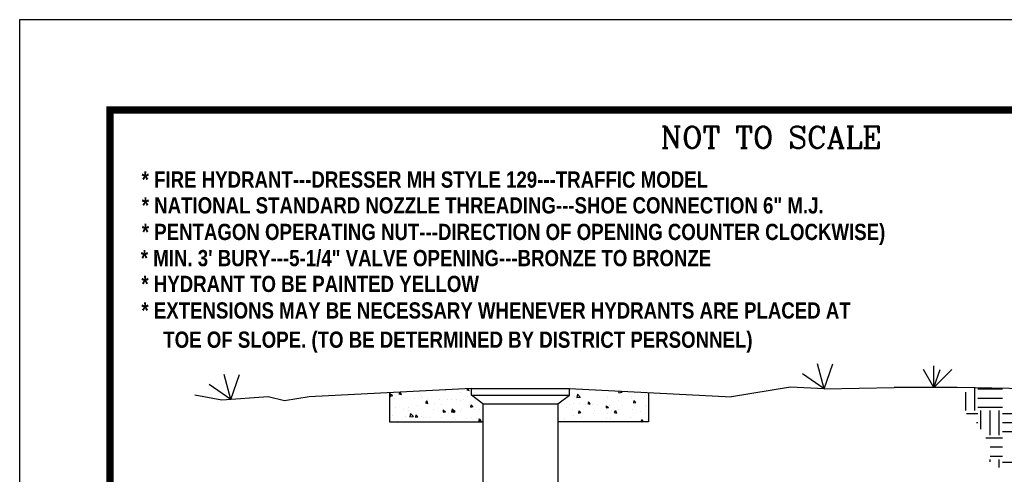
# Model space of a CAD drawing. Extents: x 81 to 89.5, y 1935.2 to 1946.2.
# Tile 191 of 198: x 81 to 86.4, y 1943.7 to 1946.2. Entities that reach past the tile are written whole.
import ezdxf

# ---------------------------------------------------------------- set-up
doc = ezdxf.new("R2010")
doc.units = 0
doc.header["$LTSCALE"] = 100
doc.header["$MEASUREMENT"] = 0
doc.layers.get('0').update_dxf_attribs({"linetype": 'CONTINUOUS'})
doc.layers.get('DEFPOINTS').update_dxf_attribs({"linetype": 'CONTINUOUS'})
for name, color, linetype in [('BORDER', 7, 'CONTINUOUS'), ('DETAILS', 7, 'CONTINUOUS'), ('DIMENSIONS', 7, 'CONTINUOUS'), ('TEXT', 255, 'CONTINUOUS')]:
    doc.layers.add(name, color=color, linetype=linetype)
doc.styles.add('STYLE3', font='romanc.shx')
doc.styles.add('TECHNICAL', font='techb___.ttf')

# ---------------------------------------------------------------- blocks, each defined once
blk = doc.blocks.new('*X1')
at = {"color": 0}
for p, q in [((-25924.46, 8014.07), (-25924.46, 8014.07)), ((-25923.73, 8013.62), (-25923.73, 8013.62)), ((-25921.23, 8013.95), (-25921.23, 8013.95)), ((-25920.97, 8014.23), (-25920.97, 8014.23)), ((-25919.12, 8013.84), (-25919.12, 8013.84)), ((-25917.44, 8014.45), (-25917.44, 8014.45)), ((-25917.44, 8013), (-25916.84, 8013.23)), ((-25922.6, 8010.74), (-25922.12, 8011.32)), ((-25922.6, 8010.74), (-25922.01, 8010.69)), ((-25922, 8010.71), (-25922.11, 8011.34)), ((-25921.09, 8010.91), (-25921.09, 8010.91)), ((-25920.07, 8010.51), (-25920.07, 8010.51)), ((-25919.75, 8012.6), (-25919.75, 8012.6)), ((-25917.44, 8013), (-25916.94, 8012.66)), ((-25916.93, 8012.68), (-25916.84, 8012.97)), ((-25923.86, 8010.01), (-25923.86, 8010.01)), ((-25923.22, 8010.1), (-25923.22, 8010.1)), ((-25917.88, 8009.88), (-25917.88, 8009.88)), ((-25925.23, 8006.67), (-25924.79, 8006.6)), ((-25925.2, 8007.24), (-25924.9, 8007.55)), ((-25924.78, 8006.62), (-25924.89, 8007.57)), ((-25922.7, 8006.56), (-25922.7, 8006.56)), ((-25921.22, 8007.58), (-25921.22, 8007.58)), ((-25920.17, 8006.64), (-25920.17, 8006.64)), ((-25919.87, 8005.75), (-25919.17, 8006.02)), ((-25919.87, 8005.75), (-25919.37, 8005.41)), ((-25919.37, 8005.43), (-25919.16, 8006.04)), ((-25925.33, 8002.62), (-25925.33, 8002.62)), ((-25925.17, 8004.99), (-25925.17, 8004.99)), ((-25923.6, 8003.44), (-25923.6, 8003.44)), ((-25923.06, 8003.65), (-25923.06, 8003.65)), ((-25921.34, 8004.25), (-25921.34, 8004.25)), ((-25921.22, 8003.22), (-25920.73, 8003.8)), ((-25921.22, 8003.22), (-25920.62, 8003.17)), ((-25920.61, 8003.19), (-25920.73, 8003.82)), ((-25919.83, 8004.77), (-25919.83, 8004.77)), ((-25919.02, 8003.45), (-25919.02, 8003.45)), ((-25917.77, 8004.44), (-25917.77, 8004.44)), ((-25917.72, 8003.42), (-25917.72, 8003.42)), ((-25921.82, 7999.68), (-25921.82, 7999.68)), ((-25921.46, 8000.92), (-25921.46, 8000.92)), ((-25919.78, 7999.94), (-25919.78, 7999.94)), ((-25919.14, 7999.84), (-25919.14, 7999.84)), ((-25922.3, 7998.5), (-25921.6, 7998.76)), ((-25922.3, 7998.5), (-25921.8, 7998.16)), ((-25921.8, 7998.18), (-25921.6, 7998.78)), ((-25921.65, 7999.51), (-25921.65, 7999.51)), ((-25921.58, 7997.59), (-25921.58, 7997.59)), ((-25924.35, 7995.34), (-25923.58, 7996.15)), ((-25924.35, 7995.34), (-25923.47, 7995.2)), ((-25924.28, 7995.56), (-25924.28, 7995.56)), ((-25923.76, 7994.57), (-25923.76, 7994.57)), ((-25923.46, 7995.22), (-25923.57, 7996.17)), ((-25921.77, 7995.89), (-25921.77, 7995.89)), ((-25921.7, 7994.26), (-25921.7, 7994.26)), ((-25919.83, 7995.7), (-25919.35, 7996.28)), ((-25919.83, 7995.7), (-25919.23, 7995.65)), ((-25919.22, 7995.67), (-25919.34, 7996.3)), ((-25918.43, 7994.35), (-25918.43, 7994.35)), ((-25917.99, 7996.39), (-25917.99, 7996.39)), ((-25921.66, 7993.23), (-25921.66, 7993.23)), ((-25920.62, 7992.45), (-25920.62, 7992.45)), ((-25920.2, 7993.97), (-25920.2, 7993.97)), ((-25917.8, 7991.78), (-25917.8, 7991.78)), ((-25921.82, 7990.93), (-25921.82, 7990.93))]:
    blk.add_line(p, q, dxfattribs=at)
blk = doc.blocks.new('*X0')
at = {"color": 0}
for p, q in [((-25922.67, 7967.63), (-25922.67, 7967.63)), ((-25920.26, 7968.65), (-25920.26, 7968.65)), ((-25917.66, 7968.69), (-25916.96, 7968.96)), ((-25917.66, 7968.69), (-25917.17, 7968.35)), ((-25917.62, 7968.27), (-25917.62, 7968.27)), ((-25917.61, 7968.43), (-25917.61, 7968.43)), ((-25917.61, 7967.66), (-25917.61, 7967.66)), ((-25917.16, 7968.37), (-25916.96, 7968.98)), ((-25925.86, 7965.54), (-25925.37, 7965.73)), ((-25925.85, 7965.32), (-25925.57, 7965.13)), ((-25925.56, 7965.15), (-25925.36, 7965.75)), ((-25923.69, 7965.45), (-25923.69, 7965.45)), ((-25921.45, 7966.24), (-25920.97, 7966.82)), ((-25921.45, 7966.24), (-25920.85, 7966.19)), ((-25920.85, 7966.21), (-25920.96, 7966.84)), ((-25920.11, 7967.33), (-25920.11, 7967.33)), ((-25917.86, 7966.45), (-25917.86, 7966.45)), ((-25917.75, 7964.94), (-25917.75, 7964.94)), ((-25924.9, 7963.54), (-25924.9, 7963.54)), ((-25922.8, 7964.3), (-25922.8, 7964.3)), ((-25922.79, 7962.2), (-25922.79, 7962.2)), ((-25922.74, 7963.39), (-25922.74, 7963.39)), ((-25920.24, 7963.71), (-25920.24, 7963.71)), ((-25919.48, 7961.03), (-25919.59, 7961.98)), ((-25919.56, 7963.32), (-25919.56, 7963.32)), ((-25917.45, 7961.98), (-25917.45, 7961.98)), ((-25925.37, 7959.44), (-25925.37, 7959.44)), ((-25922.92, 7960.97), (-25922.92, 7960.97)), ((-25922.87, 7959.77), (-25922.87, 7959.77)), ((-25920.38, 7961.15), (-25919.6, 7961.96)), ((-25920.38, 7961.15), (-25919.49, 7961.01)), ((-25920.1, 7961.44), (-25919.4, 7961.71)), ((-25920.1, 7961.44), (-25919.6, 7961.1)), ((-25920.06, 7958.72), (-25919.58, 7959.29)), ((-25919.87, 7961.95), (-25919.87, 7961.95)), ((-25919.59, 7961.12), (-25919.39, 7961.73)), ((-25919.46, 7958.69), (-25919.57, 7959.31)), ((-25919.08, 7960.27), (-25919.08, 7960.27)), ((-25917.87, 7961.61), (-25917.87, 7961.61)), ((-25923.04, 7957.64), (-25923.04, 7957.64)), ((-25921.55, 7958.24), (-25921.55, 7958.24)), ((-25920.06, 7958.72), (-25919.47, 7958.67)), ((-25917.99, 7958.28), (-25917.99, 7958.28)), ((-25923.16, 7954.31), (-25923.16, 7954.31)), ((-25922.53, 7954.19), (-25921.83, 7954.45)), ((-25922.53, 7954.19), (-25922.03, 7953.85)), ((-25922.03, 7953.87), (-25921.82, 7954.47)), ((-25921.71, 7956.33), (-25921.71, 7956.33)), ((-25920.29, 7955.98), (-25920.29, 7955.98)), ((-25918.11, 7954.95), (-25918.11, 7954.95)), ((-25924.34, 7952.38), (-25924.34, 7952.38)), ((-25923.72, 7952.79), (-25923.72, 7952.79)), ((-25923.5, 7953.13), (-25923.5, 7953.13)), ((-25921.39, 7951.78), (-25921.39, 7951.78)), ((-25918.68, 7951.2), (-25918.19, 7951.77)), ((-25918.23, 7951.63), (-25918.23, 7951.63)), ((-25918.07, 7951.17), (-25918.19, 7951.79)), ((-25918.16, 7952.9), (-25918.16, 7952.9)), ((-25918.03, 7953.21), (-25918.03, 7953.21)), ((-25917.89, 7953.79), (-25917.89, 7953.79)), ((-25923.28, 7950.98), (-25923.28, 7950.98)), ((-25920.66, 7949.27), (-25920.66, 7949.27)), ((-25919.9, 7949.29), (-25919.9, 7949.29)), ((-25919.05, 7949.76), (-25918.27, 7950.57)), ((-25919.05, 7949.76), (-25918.16, 7949.62)), ((-25918.68, 7951.2), (-25918.08, 7951.14)), ((-25918.16, 7949.63), (-25918.27, 7950.58)), ((-25918.16, 7949.6), (-25918.16, 7949.6)), ((-25924.93, 7946.95), (-25924.26, 7947.2)), ((-25924.93, 7946.91), (-25924.47, 7946.6)), ((-25924.46, 7946.62), (-25924.26, 7947.22)), ((-25923.4, 7947.66), (-25923.4, 7947.66)), ((-25920.15, 7947.82), (-25920.15, 7947.82)), ((-25918.35, 7948.3), (-25918.35, 7948.3)), ((-25917, 7946.15), (-25917, 7946.15)), ((-25924.46, 7944.3), (-25923.98, 7944.88)), ((-25924.46, 7944.3), (-25923.86, 7944.25)), ((-25923.86, 7944.27), (-25923.97, 7944.9)), ((-25923.53, 7944.33), (-25923.53, 7944.33)), ((-25923.29, 7945.32), (-25923.29, 7945.32)), ((-25920.79, 7945.65), (-25920.79, 7945.65)), ((-25918.47, 7944.97), (-25918.47, 7944.97)), ((-25917.02, 7943.99), (-25916.84, 7944.21))]:
    blk.add_line(p, q, dxfattribs=at)

msp = doc.modelspace()

# ---------------------------------------------------------------- linework, layer by layer
at = {"color": 0}
for p, q in [((86.2365, 1944.0233), (86.2365, 1944.1539)), ((86.3884, 1944.1415), (86.2534, 1944.1415)), ((86.1858, 1944.0233), (86.1858, 1944.1255)), ((86.3884, 1944.0908), (86.2534, 1944.0908)), ((86.3884, 1944.0402), (86.2534, 1944.0402)), ((86.2702, 1943.9202), (86.2702, 1944.0233)), ((86.3209, 1943.8882), (86.3209, 1944.0233)), ((86.3715, 1943.8882), (86.3715, 1944.0233)), ((86.2534, 1944.0064), (86.1899, 1944.0064)), ((86.5235, 1944.0064), (86.3884, 1944.0064)), ((86.2534, 1943.9557), (86.2448, 1943.9557)), ((86.5235, 1943.9557), (86.3884, 1943.9557)), ((86.3884, 1943.8713), (86.2969, 1943.8713)), ((86.5235, 1943.9051), (86.3884, 1943.9051)), ((86.3884, 1943.8207), (86.3204, 1943.8207)), ((86.3884, 1943.77), (86.3204, 1943.77)), ((86.3209, 1943.7388), (86.3209, 1943.7532)), ((86.3715, 1943.7079), (86.3715, 1943.7532)), ((86.5235, 1943.7363), (86.3884, 1943.7363))]:
    msp.add_line(p, q, dxfattribs=at)
at = {"layer": 'BORDER', "const_width": 0.04}
msp.add_lwpolyline([(81.4541, 1935.6883), (81.4541, 1945.6883), (88.9541, 1945.6883), (88.9541, 1935.6883)], close=True, dxfattribs=at)
at = {"layer": 'DEFPOINTS', "color": 3, "ltscale": 2}
msp.add_lwpolyline([(80.9541, 1935.1883), (80.9541, 1946.1883), (89.4541, 1946.1883), (89.4541, 1935.1883)], close=True, dxfattribs=at)
at = {"layer": 'DETAILS'}
for p, q in [((85.4025, 1944.1441), (85.3666, 1944.2831)), ((85.4025, 1944.1441), (85.4503, 1944.2831)), ((86.0098, 1944.1509), (85.953, 1944.2503)), ((86.0098, 1944.1509), (86.0098, 1944.2716)), ((86.0098, 1944.1509), (86.1093, 1944.2503)), ((86.0098, 1944.1509), (86.0453, 1944.2503)), ((82.1214, 1944.0846), (82.0856, 1944.2236)), ((82.1214, 1944.0846), (82.1693, 1944.2236)), ((85.4025, 1944.1441), (85.2829, 1944.2273)), ((82.1214, 1944.0846), (82.0019, 1944.1678)), ((83.452, 1944.1454), (82.5553, 1944.1005)), ((83.452, 1944.1454), (83.994, 1944.1454)), ((83.452, 1944.1086), (83.452, 1944.1454)), ((83.994, 1944.1454), (84.8907, 1944.1005)), ((83.994, 1944.1086), (83.994, 1944.1454)), ((85.2164, 1944.1534), (84.8907, 1944.1005)), ((85.4025, 1944.1441), (85.2164, 1944.1534)), ((85.4025, 1944.1441), (85.7896, 1944.1509)), ((86.1377, 1944.1509), (85.7896, 1944.1509)), ((86.6206, 1944.1423), (86.1377, 1944.1509)), ((82.072, 1944.0808), (81.9232, 1944.1087)), ((82.3289, 1944.1005), (82.072, 1944.0808)), ((82.4177, 1944.0783), (82.3289, 1944.1005)), ((82.5553, 1944.1005), (82.4177, 1944.0783)), ((83.515, 1944.0611), (83.452, 1944.1086)), ((83.452, 1944.1086), (83.994, 1944.1086)), ((83.931, 1944.0611), (83.994, 1944.1086)), ((83.515, 1944.0611), (83.515, 1942.5335)), ((83.515, 1944.0611), (83.931, 1944.0611)), ((83.931, 1944.0611), (83.931, 1942.5335))]:
    msp.add_line(p, q, dxfattribs=at)
at = {"layer": 'DIMENSIONS'}
for p, q in [((82.9984, 1944.1227), (82.9984, 1943.961)), ((84.4321, 1944.1235), (84.4321, 1943.9618)), ((82.9984, 1943.9618), (83.515, 1943.9618)), ((84.4321, 1943.9618), (83.931, 1943.9618))]:
    msp.add_line(p, q, dxfattribs=at)

# ---------------------------------------------------------------- block references
at = {"layer": 'DIMENSIONS', "xscale": 0.02025, "yscale": 0.02025, "zscale": 0.02025, "rotation": 270}
for name in ['*X0', '*X1']:
    msp.add_blockref(name, (-77.8675, 1419.1459), dxfattribs=at)

# ---------------------------------------------------------------- texts
at = {"layer": 'DIMENSIONS', "color": 7, "style": 'TECHNICAL'}
for s, p in [('* FIRE HYDRANT---DRESSER MH STYLE 129---TRAFFIC MODEL', (81.6284, 1945.2579)), ('* NATIONAL STANDARD NOZZLE THREADING---SHOE CONNECTION 6" M.J.', (81.6293, 1945.115)), ('* PENTAGON OPERATING NUT---DIRECTION OF OPENING COUNTER CLOCKWISE)', (81.6293, 1944.9679)), ('* MIN. 3\' BURY---5-1/4" VALVE OPENING---BRONZE TO BRONZE', (81.6239, 1944.823)), ('* HYDRANT TO BE PAINTED YELLOW', (81.6271, 1944.6801)), ('* EXTENSIONS MAY BE NECESSARY WHENEVER HYDRANTS ARE PLACED AT ', (81.6271, 1944.533)), ('TOE OF SLOPE. (TO BE DETERMINED BY DISTRICT PERSONNEL)', (81.7482, 1944.3713))]:
    msp.add_text(s, height=0.09, dxfattribs=at).set_placement(p)
at = {"layer": 'TEXT', "color": 7, "style": 'STYLE3'}
msp.add_text('NOT TO SCALE', height=0.120395, dxfattribs=at).set_placement((84.4979, 1945.4765))

doc.saveas('drawing.dxf')
